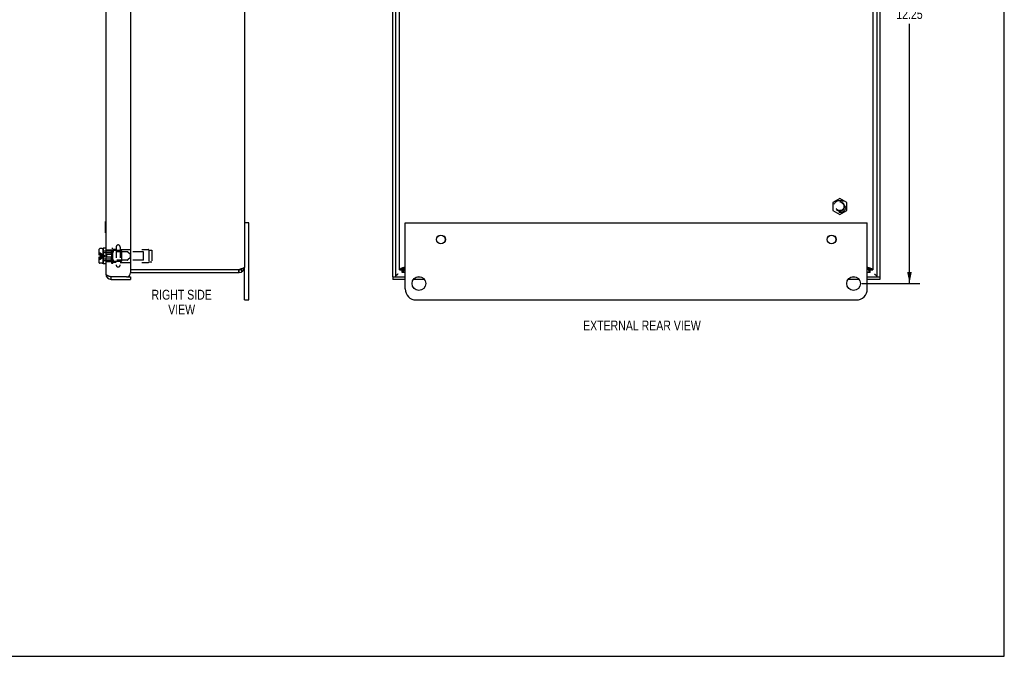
# Model space of a CAD drawing. Header units: inches. Extents: x 0 to 44.7, y 0 to 28.9.
# Tile 5 of 6: x 22.4 to 44.7, y 0 to 14.5. Entities that reach past the tile are written whole.
import ezdxf

# ---------------------------------------------------------------- set-up
doc = ezdxf.new("R2010")
doc.units = ezdxf.units.IN
doc.header["$LTSCALE"] = 2.460526
doc.header["$MEASUREMENT"] = 0
doc.linetypes.add('HIDDEN', pattern=[0.2, 0.1, -0.1])
doc.layers.get('0').update_dxf_attribs({"linetype": 'CONTINUOUS'})
for name, color, linetype in [('06___PRT_ALL_SURFS', 7, 'CONTINUOUS'), ('DEFAULT_2', 8, 'HIDDEN'), ('DIMENSIONS', 7, 'CONTINUOUS')]:
    doc.layers.add(name, color=color, linetype=linetype)
doc.styles.get("Standard").update_dxf_attribs({"font": 'txt', "width": 0.8})
doc.dimstyles.new('DIMSTYLE_2', dxfattribs={"dimtxt": 0.223684, "dimasz": 0.263158, "dimexe": 0.09, "dimexo": 0.07, "dimgap": 0.0425, "dimtad": 0, "dimtih": 1, "dimtoh": 1, "dimzin": 4, "dimdsep": 46, "dimtxsty": 'Standard', "dimblk": '_FILLED', "dimblk1": '_FILLED', "dimblk2": '_FILLED', "dimcen": 0.09, "dimadec": 0, "dimazin": 0, "dimtfac": 1, "dimtofl": 0, "dimtmove": 0, "dimatfit": 3, "dimldrblk": '_FILLED', "dimfxl": 0, "dimtolj": 1, "dimtzin": 4, "dimarcsym": 0})

# ---------------------------------------------------------------- blocks, each defined once
blk = doc.blocks.new('_FILLED')
at = {"color": 0, "linetype": 'ByBlock'}
blk.add_solid([(0, 0), (-1, 0.2), (-1, -0.2)], dxfattribs=at)
blk = doc.blocks.new('*D5')
at = {"layer": 'DIMENSIONS', "color": 2, "linetype": 'Continuous'}
for p, q in [((41.497, 20.726), (42.82, 20.726)), ((42.583, 20.726), (42.583, 14.825)), ((42.583, 8.476), (42.583, 14.378)), ((41.497, 8.476), (42.82, 8.476))]:
    blk.add_line(p, q, dxfattribs=at)
at = {"layer": 'DIMENSIONS', "color": 2, "linetype": 'Continuous', "xscale": 0.2631578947, "yscale": 0.2631578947, "zscale": 0.2631578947}
for p, rotation in [((42.583, 20.726), 90), ((42.583, 8.476), 270)]:
    blk.add_blockref('_FILLED', p, dxfattribs=dict(at, rotation=rotation))
at = {"layer": 'DIMENSIONS', "color": 2, "linetype": 'Continuous', "insert": (42.583, 14.713), "char_height": 0.2237, "width": 0.89474, "attachment_point": 2, "line_spacing_factor": 0.9}
blk.add_mtext('12.25', dxfattribs=at)

msp = doc.modelspace()

# ---------------------------------------------------------------- linework, layer by layer
at = {"color": 7, "linetype": 'Continuous'}
for p, q in [((44.7368, 0), (44.7368, 28.9474)), ((30.9037, 20.5727), (30.9037, 8.6302)), ((41.8462, 8.6302), (41.8462, 20.5727)), ((24.3207, 9.8832), (24.3257, 9.8832)), ((24.3207, 9.6272), (24.3207, 9.8832)), ((27.5777, 9.8514), (27.4737, 9.8514)), ((24.3207, 9.6272), (24.3257, 9.6272)), ((24.1752, 9.1179), (24.1752, 9.2534)), ((24.2432, 9.2684), (24.1902, 9.2684)), ((24.2582, 9.2534), (24.2582, 8.9494)), ((24.2632, 9.1744), (24.2582, 9.1744)), ((24.3257, 9.2824), (24.2632, 9.2824)), ((24.2632, 9.2824), (24.2632, 8.9204)), ((24.2082, 9.1179), (24.1752, 9.1179)), ((24.1752, 9.0849), (24.2082, 9.0849)), ((24.1752, 8.9494), (24.1752, 9.0849)), ((24.2082, 9.0849), (24.2082, 9.1179)), ((24.2632, 9.0284), (24.2582, 9.0284)), ((24.2432, 8.9344), (24.1902, 8.9344)), ((24.3257, 8.9204), (24.2632, 8.9204)), ((27.35, 8.7264), (27.35, 8.7864)), ((27.3537, 8.7864), (27.3502, 8.7864)), ((27.3537, 8.7264), (27.3537, 8.7864)), ((27.4246, 8.7495), (27.3892, 8.798)), ((27.4243, 8.8104), (27.3983, 8.8104)), ((27.4737, 8.1014), (27.4737, 8.8464)), ((31, 8.7912), (31.06, 8.7912)), ((31, 8.7864), (31.0658, 8.7864)), ((31.0229, 8.8104), (31.0714, 8.8104)), ((31.0597, 8.7264), (31.0597, 8.7864)), ((31.0648, 8.7264), (31.0648, 8.7864)), ((31.0839, 8.7495), (31.0839, 8.798)), ((31.1006, 8.8338), (31.0979, 8.832)), ((31.1033, 8.8356), (31.1006, 8.8338)), ((31.106, 8.8374), (31.1033, 8.8356)), ((31.1087, 8.8392), (31.106, 8.8374)), ((31.1083, 8.8284), (31.1101, 8.8311)), ((31.1129, 8.8419), (31.1087, 8.8392)), ((31.1101, 8.8311), (31.1119, 8.8338)), ((31.1119, 8.8338), (31.1146, 8.838)), ((31.12, 8.8464), (31.1129, 8.8419)), ((31.1146, 8.838), (31.12, 8.8464)), ((41.63, 8.8464), (41.6356, 8.8428)), ((41.63, 8.8464), (41.6354, 8.838)), ((41.6354, 8.838), (41.6381, 8.8338)), ((41.6356, 8.8428), (41.6398, 8.8401)), ((41.6381, 8.8338), (41.6399, 8.8311)), ((41.6398, 8.8401), (41.6426, 8.8383)), ((41.6399, 8.8311), (41.6417, 8.8284)), ((41.6417, 8.8284), (41.6435, 8.8257)), ((41.6426, 8.8383), (41.6454, 8.8365)), ((41.6435, 8.8257), (41.6453, 8.8231)), ((41.6454, 8.8365), (41.6481, 8.8347)), ((41.6481, 8.8347), (41.6508, 8.8329)), ((41.666, 8.7495), (41.666, 8.798)), ((41.7271, 8.8104), (41.6785, 8.8104)), ((41.6852, 8.7264), (41.6852, 8.7864)), ((41.69, 8.7923), (41.69, 8.7864)), ((41.75, 8.7912), (41.69, 8.7912)), ((41.6903, 8.7264), (41.6903, 8.7864)), ((24.4457, 8.5702), (24.4457, 8.6302)), ((24.7957, 8.6302), (24.8857, 8.6302)), ((24.8857, 8.6302), (24.8857, 8.5702)), ((30.8437, 8.6302), (31.125, 8.6302)), ((30.8437, 8.6302), (30.8437, 8.5702)), ((31.4111, 8.6302), (31.4639, 8.6302)), ((41.2861, 8.6302), (41.3389, 8.6302)), ((41.625, 8.6302), (41.9062, 8.6302)), ((41.9062, 8.6302), (41.9062, 8.5702)), ((27.4737, 8.1014), (27.5777, 8.1014)), ((0, 0), (44.7368, 0))]:
    msp.add_line(p, q, dxfattribs=at)
at = {"color": 3, "linetype": 'Continuous'}
for p, q in [((24.3257, 20.5127), (24.3257, 8.6902)), ((24.8857, 20.4827), (24.8857, 8.7202)), ((27.4737, 20.3564), (27.4737, 8.8464)), ((30.8437, 8.6302), (30.8437, 20.5727)), ((31, 8.7864), (31, 20.4164)), ((41.75, 20.4164), (41.75, 8.7864)), ((41.9062, 20.5727), (41.9062, 8.6302)), ((27.5777, 8.1014), (27.5777, 9.8514)), ((31.125, 8.3514), (31.125, 9.8514)), ((31.125, 9.8514), (41.625, 9.8514)), ((41.625, 8.3514), (41.625, 9.8514)), ((27.3502, 8.7864), (24.8857, 8.7864)), ((24.8857, 8.7264), (27.3537, 8.7264)), ((31.125, 8.7264), (31.0597, 8.7264)), ((31.0655, 8.8284), (31.0615, 8.827)), ((31.0696, 8.8298), (31.0655, 8.8284)), ((31.0737, 8.8313), (31.0696, 8.8298)), ((31.0779, 8.8327), (31.0737, 8.8313)), ((31.0822, 8.8342), (31.0779, 8.8327)), ((31.0865, 8.8356), (31.0822, 8.8342)), ((31.0931, 8.8378), (31.0865, 8.8356)), ((31.0997, 8.8399), (31.0931, 8.8378)), ((31.111, 8.8435), (31.0997, 8.8399)), ((31.1012, 8.7901), (31.1027, 8.7941)), ((31.1027, 8.7941), (31.1041, 8.7982)), ((31.1041, 8.7982), (31.1056, 8.8024)), ((31.1056, 8.8024), (31.107, 8.8066)), ((31.107, 8.8066), (31.1085, 8.8109)), ((31.1085, 8.8109), (31.1099, 8.8152)), ((31.1099, 8.8152), (31.1121, 8.8218)), ((31.1121, 8.8218), (31.1142, 8.8284)), ((31.1142, 8.8284), (31.12, 8.8464)), ((41.6903, 8.7264), (41.625, 8.7264)), ((41.63, 8.8464), (41.6413, 8.8428)), ((41.635, 8.8307), (41.6379, 8.8218)), ((41.6379, 8.8218), (41.6401, 8.8152)), ((41.6401, 8.8152), (41.6415, 8.8109)), ((41.6413, 8.8428), (41.648, 8.8406)), ((41.6415, 8.8109), (41.643, 8.8066)), ((41.643, 8.8066), (41.6444, 8.8024)), ((41.6444, 8.8024), (41.6459, 8.7982)), ((41.6459, 8.7982), (41.6473, 8.7941)), ((41.6473, 8.7941), (41.6487, 8.7901)), ((41.648, 8.8406), (41.6547, 8.8385)), ((41.6487, 8.7901), (41.6502, 8.7862)), ((41.6547, 8.8385), (41.6591, 8.837)), ((41.6591, 8.837), (41.6635, 8.8356)), ((41.6635, 8.8356), (41.6678, 8.8342)), ((41.6678, 8.8342), (41.6721, 8.8327)), ((41.6721, 8.8327), (41.6763, 8.8313)), ((41.6763, 8.8313), (41.6804, 8.8298)), ((41.6804, 8.8298), (41.6845, 8.8284)), ((24.7957, 8.6302), (24.4457, 8.6302)), ((24.4457, 8.5702), (24.8857, 8.5702)), ((31.125, 8.5702), (30.8437, 8.5702)), ((31.562, 8.5702), (31.313, 8.5702)), ((41.437, 8.5702), (41.188, 8.5702)), ((41.9062, 8.5702), (41.625, 8.5702)), ((31.375, 8.1014), (41.375, 8.1014))]:
    msp.add_line(p, q, dxfattribs=at)
for points in [[(27.3537, 8.7912), (27.3547, 8.7921), (27.3558, 8.7929), (27.3568, 8.7938), (27.3579, 8.7946), (27.3591, 8.7954), (27.3602, 8.7962), (27.3614, 8.7969), (27.3626, 8.7977), (27.3638, 8.7984), (27.365, 8.7992), (27.3663, 8.7999), (27.3676, 8.8006), (27.3689, 8.8012), (27.3702, 8.8019), (27.3716, 8.8025), (27.373, 8.8031), (27.3743, 8.8037), (27.3757, 8.8043), (27.3771, 8.8049), (27.3786, 8.8054), (27.38, 8.8059), (27.3814, 8.8064), (27.3829, 8.8069), (27.3843, 8.8073), (27.3858, 8.8077), (27.3873, 8.8081), (27.3887, 8.8085), (27.3902, 8.8089), (27.3917, 8.8092), (27.3932, 8.8095), (27.3947, 8.8098), (27.3961, 8.8101), (27.3976, 8.8103), (27.3991, 8.8105), (27.4006, 8.8107), (27.402, 8.8109), (27.4035, 8.811), (27.4049, 8.8111), (27.4064, 8.8112), (27.4078, 8.8113), (27.4093, 8.8114), (27.4107, 8.8114), (27.4117, 8.8114)], [(27.4117, 8.8114), (27.4121, 8.8114), (27.4135, 8.8114), (27.4149, 8.8113), (27.4163, 8.8113), (27.4176, 8.8112), (27.419, 8.8111), (27.4203, 8.8109), (27.4217, 8.8108), (27.423, 8.8106), (27.4243, 8.8104)], [(27.4737, 8.8464), (27.4737, 8.8457), (27.4736, 8.845), (27.4735, 8.8442), (27.4734, 8.8435), (27.4732, 8.8428), (27.473, 8.8421), (27.4727, 8.8414), (27.4724, 8.8406), (27.472, 8.8399), (27.4716, 8.8392), (27.4712, 8.8385), (27.4707, 8.8378), (27.4701, 8.837), (27.4696, 8.8363), (27.469, 8.8356), (27.4683, 8.8349), (27.4676, 8.8342), (27.4669, 8.8334), (27.4661, 8.8327), (27.4653, 8.832), (27.4644, 8.8313), (27.4636, 8.8306), (27.4626, 8.8298), (27.4617, 8.8291), (27.4606, 8.8284), (27.4596, 8.8277), (27.4585, 8.827), (27.4574, 8.8262), (27.4562, 8.8255), (27.455, 8.8248), (27.4538, 8.8241), (27.4525, 8.8234), (27.4512, 8.8226), (27.4499, 8.8219), (27.4485, 8.8212), (27.4471, 8.8205), (27.4457, 8.8198), (27.4442, 8.819), (27.4427, 8.8183), (27.4412, 8.8176), (27.4396, 8.8169), (27.438, 8.8162), (27.4364, 8.8154), (27.4348, 8.8147), (27.4331, 8.814), (27.4314, 8.8133), (27.4296, 8.8126), (27.4279, 8.8118), (27.4261, 8.8111), (27.4243, 8.8104)], [(31, 8.7912), (31, 8.7921), (31, 8.7929), (31, 8.7938), (31.0001, 8.7946), (31.0001, 8.7954), (31.0002, 8.7962), (31.0002, 8.7969), (31.0003, 8.7977), (31.0004, 8.7984), (31.0005, 8.7992), (31.0007, 8.7999), (31.0008, 8.8006), (31.001, 8.8012), (31.0011, 8.8019), (31.0013, 8.8025), (31.0015, 8.8031), (31.0018, 8.8037), (31.002, 8.8043), (31.0023, 8.8049), (31.0026, 8.8054), (31.0029, 8.8059), (31.0032, 8.8064), (31.0036, 8.8069), (31.004, 8.8073), (31.0044, 8.8077), (31.0048, 8.8081), (31.0052, 8.8085), (31.0057, 8.8089), (31.0062, 8.8092), (31.0067, 8.8095), (31.0072, 8.8098), (31.0077, 8.8101), (31.0083, 8.8103), (31.0089, 8.8105), (31.0095, 8.8107), (31.0101, 8.8109), (31.0108, 8.811), (31.0115, 8.8111), (31.0122, 8.8112), (31.0129, 8.8113), (31.0136, 8.8114), (31.0144, 8.8114), (31.0149, 8.8114)], [(31.0149, 8.8114), (31.0151, 8.8114), (31.0159, 8.8114), (31.0167, 8.8113), (31.0176, 8.8113), (31.0184, 8.8112), (31.0193, 8.8111), (31.0202, 8.8109), (31.0211, 8.8108), (31.022, 8.8106), (31.0229, 8.8104)], [(31.0615, 8.827), (31.0596, 8.8262), (31.0576, 8.8255), (31.0557, 8.8248), (31.0538, 8.8241), (31.0519, 8.8234), (31.0501, 8.8226), (31.0482, 8.8219), (31.0464, 8.8212), (31.0447, 8.8205), (31.0429, 8.8198), (31.0412, 8.819), (31.0395, 8.8183), (31.0378, 8.8176), (31.0362, 8.8169), (31.0346, 8.8162), (31.033, 8.8154), (31.0315, 8.8147), (31.03, 8.814), (31.0285, 8.8133), (31.027, 8.8126), (31.0256, 8.8118), (31.0243, 8.8111), (31.0229, 8.8104)], [(31.085, 8.7413), (31.085, 8.7409), (31.085, 8.7402), (31.0849, 8.7394), (31.0848, 8.7387), (31.0848, 8.738), (31.0846, 8.7373), (31.0845, 8.7367), (31.0843, 8.736), (31.0841, 8.7354), (31.0839, 8.7348), (31.0837, 8.7342), (31.0834, 8.7337), (31.0831, 8.7331), (31.0828, 8.7326), (31.0825, 8.7322), (31.0822, 8.7317), (31.0818, 8.7312), (31.0814, 8.7308), (31.081, 8.7304), (31.0805, 8.73), (31.08, 8.7297), (31.0796, 8.7293), (31.079, 8.729), (31.0785, 8.7287), (31.078, 8.7285), (31.0774, 8.7282), (31.0768, 8.728), (31.0762, 8.7278), (31.0755, 8.7276), (31.0749, 8.7274), (31.0742, 8.7272), (31.0735, 8.7271), (31.0728, 8.7269), (31.0721, 8.7268), (31.0713, 8.7267), (31.0705, 8.7267), (31.0698, 8.7266), (31.069, 8.7265), (31.0682, 8.7265), (31.0674, 8.7264), (31.0665, 8.7264), (31.0657, 8.7264), (31.0648, 8.7264)], [(31.0839, 8.7495), (31.0847, 8.7509), (31.0854, 8.7523), (31.0861, 8.7537), (31.0868, 8.7551), (31.0875, 8.7566), (31.0883, 8.7581), (31.089, 8.7597), (31.0897, 8.7612), (31.0904, 8.7628), (31.0911, 8.7645), (31.0919, 8.7661), (31.0926, 8.7678), (31.0933, 8.7696), (31.094, 8.7713), (31.0948, 8.7731), (31.0955, 8.7749), (31.0962, 8.7767), (31.0969, 8.7785), (31.0976, 8.7804), (31.0984, 8.7823), (31.0991, 8.7842), (31.0998, 8.7862), (31.1012, 8.7901)], [(31.0839, 8.7495), (31.0841, 8.7486), (31.0843, 8.7477), (31.0845, 8.7468), (31.0846, 8.7459), (31.0848, 8.745), (31.0848, 8.7442), (31.0849, 8.7433), (31.085, 8.7425), (31.085, 8.7417), (31.085, 8.7413)], [(31.12, 8.8464), (31.1177, 8.8457), (31.111, 8.8435)], [(41.63, 8.8464), (41.6307, 8.8442), (41.635, 8.8307)], [(41.6502, 8.7862), (41.6509, 8.7842), (41.6516, 8.7823), (41.6523, 8.7804), (41.6531, 8.7785), (41.6538, 8.7767), (41.6545, 8.7749), (41.6552, 8.7731), (41.656, 8.7713), (41.6567, 8.7696), (41.6574, 8.7678), (41.6581, 8.7661), (41.6588, 8.7645), (41.6596, 8.7628), (41.6603, 8.7612), (41.661, 8.7597), (41.6617, 8.7581), (41.6624, 8.7566), (41.6632, 8.7551), (41.6639, 8.7537), (41.6646, 8.7523), (41.6653, 8.7509), (41.666, 8.7495)], [(41.665, 8.7413), (41.665, 8.7417), (41.665, 8.7425), (41.6651, 8.7433), (41.6651, 8.7442), (41.6652, 8.745), (41.6653, 8.7459), (41.6655, 8.7468), (41.6657, 8.7477), (41.6658, 8.7486), (41.666, 8.7495)], [(41.6852, 8.7264), (41.6843, 8.7264), (41.6835, 8.7264), (41.6826, 8.7264), (41.6818, 8.7265), (41.681, 8.7265), (41.6802, 8.7266), (41.6794, 8.7267), (41.6787, 8.7267), (41.6779, 8.7268), (41.6772, 8.7269), (41.6765, 8.7271), (41.6758, 8.7272), (41.6751, 8.7274), (41.6745, 8.7276), (41.6738, 8.7278), (41.6732, 8.728), (41.6726, 8.7282), (41.672, 8.7285), (41.6715, 8.7287), (41.6709, 8.729), (41.6704, 8.7293), (41.6699, 8.7297), (41.6695, 8.73), (41.669, 8.7304), (41.6686, 8.7308), (41.6682, 8.7312), (41.6678, 8.7317), (41.6675, 8.7322), (41.6671, 8.7326), (41.6668, 8.7331), (41.6666, 8.7337), (41.6663, 8.7342), (41.6661, 8.7348), (41.6658, 8.7354), (41.6657, 8.736), (41.6655, 8.7367), (41.6654, 8.7373), (41.6652, 8.738), (41.6651, 8.7387), (41.6651, 8.7394), (41.665, 8.7402), (41.665, 8.7409), (41.665, 8.7413)], [(41.6845, 8.8284), (41.6885, 8.827), (41.6904, 8.8262), (41.6924, 8.8255), (41.6943, 8.8248), (41.6962, 8.8241), (41.6981, 8.8234), (41.6999, 8.8226), (41.7017, 8.8219), (41.7035, 8.8212), (41.7053, 8.8205), (41.7071, 8.8198), (41.7088, 8.819), (41.7105, 8.8183), (41.7121, 8.8176), (41.7138, 8.8169), (41.7154, 8.8162), (41.717, 8.8154), (41.7185, 8.8147), (41.72, 8.814), (41.7215, 8.8133), (41.7229, 8.8126), (41.7244, 8.8118), (41.7257, 8.8111), (41.7271, 8.8104)], [(41.7271, 8.8104), (41.728, 8.8106), (41.7289, 8.8108), (41.7298, 8.8109), (41.7307, 8.8111), (41.7316, 8.8112), (41.7324, 8.8113), (41.7332, 8.8113), (41.734, 8.8114), (41.7348, 8.8114), (41.7351, 8.8114)], [(41.7351, 8.8114), (41.7356, 8.8114), (41.7364, 8.8114), (41.7371, 8.8113), (41.7378, 8.8112), (41.7385, 8.8111), (41.7392, 8.811), (41.7398, 8.8109), (41.7405, 8.8107), (41.7411, 8.8105), (41.7417, 8.8103), (41.7422, 8.8101), (41.7428, 8.8098), (41.7433, 8.8095), (41.7438, 8.8092), (41.7443, 8.8089), (41.7448, 8.8085), (41.7452, 8.8081), (41.7456, 8.8077), (41.746, 8.8073), (41.7464, 8.8069), (41.7468, 8.8064), (41.7471, 8.8059), (41.7474, 8.8054), (41.7477, 8.8049), (41.748, 8.8043), (41.7482, 8.8037), (41.7484, 8.8031), (41.7487, 8.8025), (41.7489, 8.8019), (41.749, 8.8012), (41.7492, 8.8006), (41.7493, 8.7999), (41.7495, 8.7992), (41.7496, 8.7984), (41.7497, 8.7977), (41.7497, 8.7969), (41.7498, 8.7962), (41.7499, 8.7954), (41.7499, 8.7946), (41.75, 8.7938), (41.75, 8.7929), (41.75, 8.7921), (41.75, 8.7912)], [(24.3257, 8.6902), (24.3259, 8.6882), (24.3264, 8.6862), (24.3272, 8.6842), (24.3284, 8.6822), (24.3298, 8.6802), (24.3316, 8.6782), (24.3337, 8.6762), (24.3361, 8.6742), (24.3388, 8.6722), (24.3418, 8.6702), (24.3451, 8.6682), (24.3486, 8.6662), (24.3525, 8.6642), (24.3566, 8.6622), (24.3609, 8.6602), (24.3654, 8.6582), (24.3702, 8.6562), (24.3752, 8.6542), (24.3804, 8.6522), (24.3857, 8.6502), (24.3912, 8.6482), (24.3969, 8.6462), (24.4027, 8.6442), (24.4087, 8.6422)], [(24.4087, 8.6422), (24.4147, 8.6402), (24.4208, 8.6382), (24.427, 8.6362), (24.4332, 8.6342), (24.4457, 8.6302)]]:
    msp.add_lwpolyline(points, dxfattribs=at)
at = {"color": 7, "linetype": 'Continuous'}
for points in [[(31.06, 8.7864), (31.06, 8.7923), (31.06, 8.7932), (31.06, 8.7942), (31.06, 8.7951), (31.0601, 8.796), (31.0601, 8.7969), (31.0602, 8.7977), (31.0602, 8.7985), (31.0603, 8.7993), (31.0603, 8.8), (31.0604, 8.8007), (31.0605, 8.8014), (31.0606, 8.802), (31.0607, 8.8027), (31.0608, 8.8033), (31.0609, 8.8039), (31.061, 8.8044), (31.0612, 8.8049), (31.0613, 8.8054), (31.0614, 8.8059), (31.0616, 8.8064), (31.0618, 8.8068), (31.0619, 8.8072), (31.0621, 8.8076), (31.0623, 8.808), (31.0625, 8.8083), (31.0627, 8.8086), (31.0629, 8.809), (31.0631, 8.8092), (31.0633, 8.8095), (31.0635, 8.8098), (31.0638, 8.81), (31.064, 8.8102), (31.0643, 8.8104), (31.0643, 8.8104)], [(31.0658, 8.7864), (31.0668, 8.7864), (31.0678, 8.7864), (31.0687, 8.7865), (31.0696, 8.7865), (31.0705, 8.7865), (31.0713, 8.7866), (31.0721, 8.7866), (31.0729, 8.7867), (31.0736, 8.7868), (31.0743, 8.7868), (31.075, 8.7869), (31.0757, 8.787), (31.0763, 8.7871), (31.0769, 8.7872), (31.0775, 8.7873), (31.078, 8.7875), (31.0786, 8.7876), (31.0791, 8.7877), (31.0796, 8.7879), (31.08, 8.788), (31.0804, 8.7882), (31.0809, 8.7884), (31.0812, 8.7885), (31.0816, 8.7887), (31.082, 8.7889), (31.0823, 8.7891), (31.0826, 8.7893), (31.0829, 8.7895), (31.0831, 8.7898), (31.0834, 8.79), (31.0836, 8.7902), (31.0838, 8.7905), (31.0839, 8.7906)], [(31.0979, 8.832), (31.0966, 8.8311), (31.0953, 8.8302), (31.094, 8.8293), (31.0928, 8.8284), (31.0915, 8.8275), (31.0903, 8.8266), (31.089, 8.8257), (31.0878, 8.8248), (31.0867, 8.8239), (31.0855, 8.823), (31.0843, 8.8221), (31.0832, 8.8212), (31.0821, 8.8203), (31.081, 8.8194), (31.08, 8.8185), (31.0789, 8.8176), (31.0779, 8.8167), (31.0769, 8.8158), (31.0759, 8.8149), (31.075, 8.814), (31.0741, 8.8131), (31.0732, 8.8122), (31.0723, 8.8113), (31.0714, 8.8104)], [(31.0839, 8.798), (31.0848, 8.7988), (31.0857, 8.7997), (31.0866, 8.8006), (31.0875, 8.8015), (31.0884, 8.8025), (31.0893, 8.8034), (31.0902, 8.8044), (31.0911, 8.8054), (31.092, 8.8065), (31.0929, 8.8075), (31.0939, 8.8086), (31.0948, 8.8097), (31.0957, 8.8109), (31.0966, 8.812), (31.0975, 8.8132), (31.0984, 8.8144), (31.0993, 8.8156), (31.1002, 8.8168), (31.1011, 8.818), (31.102, 8.8192), (31.1029, 8.8205), (31.1038, 8.8218), (31.1047, 8.8231), (31.1056, 8.8244), (31.1065, 8.8257), (31.1083, 8.8284)], [(41.6453, 8.8231), (41.6462, 8.8218), (41.6471, 8.8205), (41.648, 8.8192), (41.6489, 8.818), (41.6498, 8.8168), (41.6507, 8.8156), (41.6516, 8.8144), (41.6525, 8.8132), (41.6534, 8.812), (41.6543, 8.8109), (41.6552, 8.8097), (41.6561, 8.8086), (41.657, 8.8075), (41.6579, 8.8065), (41.6588, 8.8054), (41.6597, 8.8044), (41.6606, 8.8034), (41.6615, 8.8025), (41.6624, 8.8015), (41.6633, 8.8006), (41.6642, 8.7997), (41.6651, 8.7988), (41.666, 8.798)], [(41.6508, 8.8329), (41.6534, 8.8311), (41.6547, 8.8302), (41.656, 8.8293), (41.6572, 8.8284), (41.6585, 8.8275), (41.6597, 8.8266), (41.6609, 8.8257), (41.6621, 8.8248), (41.6633, 8.8239), (41.6645, 8.823), (41.6656, 8.8221), (41.6668, 8.8212), (41.6679, 8.8203), (41.669, 8.8194), (41.67, 8.8185), (41.6711, 8.8176), (41.6721, 8.8167), (41.6731, 8.8158), (41.6741, 8.8149), (41.675, 8.814), (41.6759, 8.8131), (41.6768, 8.8122), (41.6777, 8.8113), (41.6785, 8.8104)], [(41.666, 8.7906), (41.6662, 8.7905), (41.6664, 8.7902), (41.6666, 8.79), (41.6668, 8.7898), (41.6671, 8.7895), (41.6674, 8.7893), (41.6677, 8.7891), (41.668, 8.7889), (41.6684, 8.7887), (41.6687, 8.7885), (41.6691, 8.7884), (41.6695, 8.7882), (41.67, 8.788), (41.6704, 8.7879), (41.6709, 8.7877), (41.6714, 8.7876), (41.6719, 8.7875), (41.6725, 8.7873), (41.6731, 8.7872), (41.6737, 8.7871), (41.6743, 8.787), (41.675, 8.7869), (41.6756, 8.7868), (41.6764, 8.7868), (41.6771, 8.7867), (41.6779, 8.7866), (41.6787, 8.7866), (41.6795, 8.7865), (41.6804, 8.7865), (41.6813, 8.7865), (41.6822, 8.7864), (41.6832, 8.7864), (41.6841, 8.7864), (41.75, 8.7864)], [(41.6857, 8.8104), (41.6857, 8.8104), (41.686, 8.8102), (41.6862, 8.81), (41.6864, 8.8098), (41.6867, 8.8095), (41.6869, 8.8092), (41.6871, 8.809), (41.6873, 8.8086), (41.6875, 8.8083), (41.6877, 8.808), (41.6879, 8.8076), (41.6881, 8.8072), (41.6882, 8.8068), (41.6884, 8.8064), (41.6885, 8.8059), (41.6887, 8.8054), (41.6888, 8.8049), (41.689, 8.8044), (41.6891, 8.8039), (41.6892, 8.8033), (41.6893, 8.8027), (41.6894, 8.802), (41.6895, 8.8014), (41.6896, 8.8007), (41.6896, 8.8), (41.6897, 8.7993), (41.6898, 8.7985), (41.6898, 8.7977), (41.6899, 8.7969), (41.6899, 8.796), (41.6899, 8.7951), (41.69, 8.7942), (41.69, 8.7932), (41.69, 8.7923)], [(30.9161, 8.6551), (30.9138, 8.6526), (30.9118, 8.6502), (30.9099, 8.6477), (30.9083, 8.6452), (30.9069, 8.6427), (30.9058, 8.6402), (30.9049, 8.6376), (30.9043, 8.6351), (30.9039, 8.6326), (30.9037, 8.6302)], [(30.9637, 8.6902), (30.9595, 8.6868), (30.9552, 8.6834), (30.9509, 8.6801), (30.9466, 8.6768), (30.9423, 8.6735), (30.938, 8.6703), (30.9337, 8.6672), (30.9294, 8.6641), (30.9252, 8.6611), (30.9209, 8.6582), (30.9166, 8.6554), (30.9161, 8.6551)], [(30.9637, 8.6902), (30.9598, 8.6877), (30.9559, 8.6852), (30.9521, 8.6827), (30.9482, 8.6802), (30.9444, 8.6776), (30.9408, 8.6751), (30.9372, 8.6726), (30.9337, 8.6702), (30.9304, 8.6677), (30.9272, 8.6652), (30.9242, 8.6627), (30.9213, 8.6602), (30.9186, 8.6576), (30.9161, 8.6551)], [(41.8339, 8.6551), (41.8334, 8.6554), (41.8291, 8.6582), (41.8248, 8.6611), (41.8205, 8.6641), (41.8162, 8.6672), (41.812, 8.6703), (41.8077, 8.6735), (41.8034, 8.6768), (41.7991, 8.6801), (41.7948, 8.6834), (41.7905, 8.6868), (41.7862, 8.6902)], [(41.7862, 8.6902), (41.7901, 8.6877), (41.7941, 8.6852), (41.7979, 8.6827), (41.8018, 8.6802), (41.8055, 8.6776), (41.8092, 8.6751), (41.8128, 8.6726), (41.8162, 8.6702), (41.8196, 8.6677), (41.8227, 8.6652), (41.8258, 8.6627), (41.8287, 8.6602), (41.8314, 8.6576), (41.8339, 8.6551)], [(41.8339, 8.6551), (41.8361, 8.6526), (41.8382, 8.6502), (41.84, 8.6477), (41.8417, 8.6452), (41.8431, 8.6427), (41.8442, 8.6402), (41.8451, 8.6376), (41.8457, 8.6351), (41.8461, 8.6326), (41.8462, 8.6302)]]:
    msp.add_lwpolyline(points, dxfattribs=at)
at = {"color": 3, "linetype": 'Continuous'}
for centre, radius in [((31.9375, 9.4764), 0.1015), ((31.9375, 9.4764), 0.1), ((40.8125, 9.4764), 0.1015), ((40.8125, 9.4764), 0.1), ((31.4375, 8.4764), 0.1562), ((41.3125, 8.4764), 0.1562)]:
    msp.add_circle(centre, radius, dxfattribs=at)
at = {"color": 7, "linetype": 'Continuous'}
for centre, radius, start, end in [((24.1902, 9.2534), 0.015, 90, 180), ((24.2432, 9.2534), 0.015, 0, 90), ((24.1902, 8.9494), 0.015, 180, 270), ((24.2432, 8.9494), 0.015, 270, 360), ((27.3537, 8.8464), 0.06, 270, 323.12347), ((24.4457, 8.6902), 0.06, 234.21871, 270)]:
    msp.add_arc(centre, radius, start, end, dxfattribs=at)
at = {"color": 3, "linetype": 'Continuous'}
for centre, radius, start, end in [((27.3963, 8.7564), 0.055, 140.69801, 146.94427), ((27.3537, 8.8464), 0.12, 270, 360), ((24.4457, 8.6902), 0.12, 180, 270), ((24.7957, 8.7202), 0.09, 270, 360), ((31.375, 8.3514), 0.25, 180, 270), ((41.375, 8.3514), 0.25, 270, 360)]:
    msp.add_arc(centre, radius, start, end, dxfattribs=at)
at = {"layer": '06___PRT_ALL_SURFS', "color": 7, "linetype": 'Continuous'}
for p, q in [((27.4741, 10.4065), (27.4737, 10.4065)), ((27.4741, 10.3165), (27.4737, 10.3165)), ((27.4741, 10.4065), (27.4741, 10.0463)), ((27.4741, 10.1363), (27.4737, 10.1363)), ((27.4741, 10.0463), (27.4737, 10.0463))]:
    msp.add_line(p, q, dxfattribs=at)
at = {"layer": '06___PRT_ALL_SURFS', "color": 8, "linetype": 'HIDDEN'}
for p, q in [((41, 10.4065), (40.844, 10.3165)), ((40.844, 10.3165), (40.844, 10.1363)), ((41.156, 10.3165), (41, 10.4065)), ((41.156, 10.1363), (41.156, 10.3165)), ((40.844, 10.1363), (41, 10.0463)), ((41, 10.0463), (41.156, 10.1363))]:
    msp.add_line(p, q, dxfattribs=at)
msp.add_circle((41, 10.2264), 0.14, dxfattribs=at)
at = {"layer": 'DEFAULT_2', "color": 8, "linetype": 'HIDDEN'}
for p, q in [((24.4732, 9.2114), (24.2632, 9.2114)), ((24.471, 9.1744), (24.2632, 9.1744)), ((24.4507, 9.2314), (24.3257, 9.2314)), ((24.4732, 9.2219), (24.4507, 9.2444)), ((24.4507, 9.1314), (24.4507, 9.2444)), ((24.4817, 9.2714), (24.4637, 9.2714)), ((24.4637, 8.9314), (24.4637, 9.2714)), ((24.6737, 9.2264), (24.4637, 9.2264)), ((24.4732, 9.2219), (24.4732, 9.1314)), ((24.4816, 9.1788), (24.4938, 9.191)), ((24.4817, 8.9314), (24.4817, 9.2714)), ((24.5597, 9.2474), (24.4917, 9.2474)), ((24.818, 9.1954), (24.5044, 9.1954)), ((24.5597, 9.3052), (24.5597, 8.8977)), ((24.6522, 9.3052), (24.6522, 8.8977)), ((24.6522, 9.2474), (25.2854, 9.2474)), ((24.6837, 9.2164), (24.6837, 8.9864)), ((25.1837, 9.1964), (24.6837, 9.1964)), ((24.8852, 9.1344), (24.8286, 9.191)), ((25.1837, 9.0064), (25.1837, 9.1964)), ((25.3032, 9.2364), (25.3722, 9.2364)), ((25.3032, 9.2364), (25.3032, 8.9664)), ((25.3722, 9.2364), (25.3722, 8.9664)), ((24.2438, 9.1108), (24.2612, 9.1086)), ((24.2438, 9.092), (24.2612, 9.0942)), ((24.471, 9.0284), (24.2632, 9.0284)), ((24.4732, 8.9914), (24.2632, 8.9914)), ((24.4507, 8.9714), (24.3257, 8.9714)), ((24.4732, 9.1314), (24.3432, 9.1314)), ((24.3432, 9.1314), (24.3432, 9.0714)), ((24.4732, 9.0714), (24.3432, 9.0714)), ((24.4507, 8.9584), (24.4507, 9.0714)), ((24.4732, 8.9809), (24.4507, 8.9584)), ((24.6737, 8.9764), (24.4637, 8.9764)), ((24.4732, 9.0714), (24.4732, 8.9809)), ((24.4816, 9.024), (24.4938, 9.0118)), ((24.5597, 8.9554), (24.4917, 8.9554)), ((24.818, 9.0074), (24.5044, 9.0074)), ((24.6522, 8.9554), (25.2854, 8.9554)), ((25.1837, 9.0064), (24.6837, 9.0064)), ((24.8852, 9.0684), (24.8286, 9.0118)), ((24.8852, 9.0684), (24.8852, 9.1344)), ((25.3032, 8.9664), (25.3722, 8.9664)), ((24.4817, 8.9314), (24.4637, 8.9314))]:
    msp.add_line(p, q, dxfattribs=at)
for points in [[(24.1752, 9.1814), (24.199, 9.1707), (24.2224, 9.1589), (24.2454, 9.1461)], [(24.1752, 9.1484), (24.199, 9.1421), (24.2224, 9.1352), (24.2454, 9.1276), (24.268, 9.1195), (24.2903, 9.1108), (24.3122, 9.1014)], [(24.1752, 9.1291), (24.199, 9.1254), (24.2224, 9.1213), (24.2454, 9.1168), (24.268, 9.1121), (24.2903, 9.1069), (24.3122, 9.1014)], [(24.1752, 9.0544), (24.199, 9.0607), (24.2224, 9.0676), (24.2454, 9.0752), (24.268, 9.0833), (24.2903, 9.0921), (24.3122, 9.1014)], [(24.1752, 9.0737), (24.199, 9.0775), (24.2224, 9.0815), (24.2454, 9.086), (24.268, 9.0908), (24.2903, 9.0959), (24.3122, 9.1014)], [(24.1752, 9.0214), (24.199, 9.0322), (24.2224, 9.0439), (24.2454, 9.0568)], [(24.2082, 9.1148), (24.2261, 9.1128), (24.2438, 9.1108)], [(24.2082, 9.0881), (24.2261, 9.09), (24.2438, 9.092)], [(24.2454, 9.1461), (24.268, 9.1322), (24.2903, 9.1173), (24.3122, 9.1014)], [(24.2454, 9.0568), (24.268, 9.0706), (24.2903, 9.0855), (24.3122, 9.1014)], [(24.2612, 9.1086), (24.2784, 9.1064), (24.2954, 9.1039), (24.3122, 9.1014)], [(24.2612, 9.0942), (24.2784, 9.0965), (24.2954, 9.0989), (24.3122, 9.1014)]]:
    msp.add_lwpolyline(points, dxfattribs=at)
for radius in [0.1405, 0.105, 0.095]:
    msp.add_circle((41, 10.2264), radius, dxfattribs=at)
for centre, radius, start, end in [((24.471, 9.1894), 0.015, 270, 314.99994), ((24.4917, 9.2574), 0.01, 180.00004, 270), ((24.5044, 9.1804), 0.015, 90, 134.99994), ((24.606, 9.3052), 0.0462, 0, 180), ((24.6737, 9.2164), 0.01, 359.99996, 90), ((24.818, 9.1804), 0.015, 45, 90), ((25.2854, 9.2274), 0.02, 26.74368, 90), ((24.471, 9.0134), 0.015, 45.00006, 90), ((24.4917, 8.9454), 0.01, 90, 179.99996), ((24.5044, 9.0224), 0.015, 225.00006, 270), ((24.6737, 8.9864), 0.01, 270, 0.00004), ((24.818, 9.0224), 0.015, 270, 315), ((25.2854, 8.9754), 0.02, 270, 333.25632), ((24.606, 8.8977), 0.0462, 180, 360)]:
    msp.add_arc(centre, radius, start, end, dxfattribs=at)

# ---------------------------------------------------------------- texts
at = {"layer": 'DIMENSIONS', "color": 2, "linetype": 'Continuous', "attachment_point": 2, "line_spacing_factor": 0.9}
for s, insert, char_height, width in [('RIGHT SIDE\\PVIEW', (26.0476, 8.3331), 0.22368, 1.789474), ('EXTERNAL REAR VIEW', (36.5046, 7.6322), 0.223684, 3.221053)]:
    msp.add_mtext(s, dxfattribs=dict(at, insert=insert, char_height=char_height, width=width))

# ---------------------------------------------------------------- dimensions: what is measured, and where the dimension line sits
at = {"layer": 'DIMENSIONS', "color": 2, "linetype": 'Continuous'}
dim = msp.add_linear_dim(base=(42.5829, 8.4764), p1=(41.4267, 20.7264), p2=(41.4267, 8.4764), angle=270, dimstyle='DIMSTYLE_2', dxfattribs=at)
dim.commit()
dim.dimension.update_dxf_attribs({"geometry": '*D5', "text_midpoint": (42.5829, 14.6014), "dimtype": 160})

doc.saveas('drawing.dxf')
